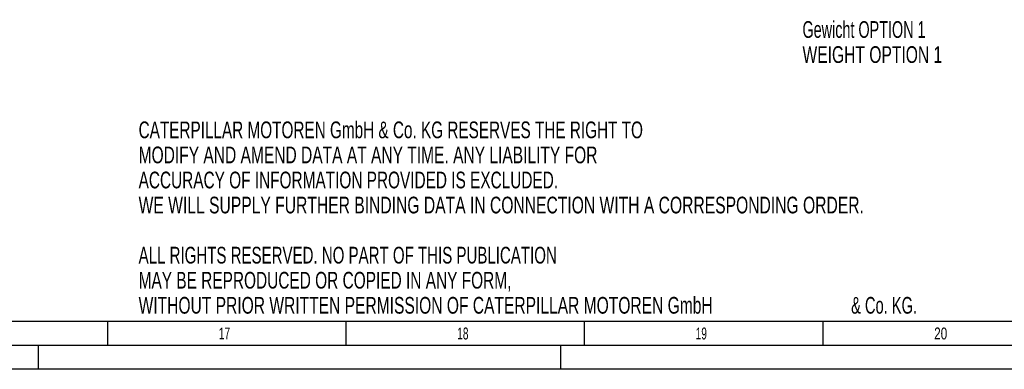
# Model space of a CAD drawing. Header units: millimetres. Extents: x 0 to 1189, y 0 to 841.
# Tile 123 of 179: x 776 to 983, y 0 to 73. Entities that reach past the tile are written whole.
import ezdxf

# ---------------------------------------------------------------- set-up
doc = ezdxf.new("R2010")
doc.units = ezdxf.units.MM
doc.header["$LTSCALE"] = 65.395
doc.layers.get('0').update_dxf_attribs({"linetype": 'CONTINUOUS'})
doc.styles.get("Standard").update_dxf_attribs({"font": 'txt', "width": 0.6})
doc.styles.add('TEXTSTYLE_2', font='txt')

msp = doc.modelspace()

# ---------------------------------------------------------------- linework, layer by layer
at = {"color": 5, "linetype": 'CONTINUOUS'}
for p, q in [((1179, 10), (10, 10)), ((794.5, 5), (794.5, 10)), ((844.5, 5), (844.5, 10)), ((894.5, 5), (894.5, 10)), ((944.5, 5), (944.5, 10)), ((780, 0), (780, 5)), ((889.5, 0), (889.5, 5)), ((1189, 0), (0, 0))]:
    msp.add_line(p, q, dxfattribs=at)
at = {"color": 6, "linetype": 'CONTINUOUS'}
msp.add_line((1184, 5), (5, 5), dxfattribs=at)

# ---------------------------------------------------------------- texts
at = {"color": 2, "linetype": 'CONTINUOUS'}
for s, width, p in [('Gewicht OPTION 1', 0.644345, (940.19513, 69.43)), ('WEIGHT OPTION 1', 0.7, (940.19513, 64.18)), ('CATERPILLAR MOTOREN GmbH & Co. KG RESERVES THE RIGHT TO ', 0.685799, (800.97962, 48.40609)), ('MODIFY AND AMEND DATA AT ANY TIME. ANY LIABILITY FOR ', 0.696765, (800.97962, 43.15609)), ('ACCURACY OF INFORMATION PROVIDED IS EXCLUDED. ', 0.688923, (800.97962, 37.90609)), ('WE WILL SUPPLY FURTHER BINDING DATA IN CONNECTION WITH A CORRESPONDING ORDER.', 0.701299, (800.97962, 32.65609)), ('ALL RIGHTS RESERVED. NO PART OF THIS PUBLICATION ', 0.674441, (800.97962, 22.15609)), ('MAY BE REPRODUCED OR COPIED IN ANY FORM, ', 0.691057, (800.97962, 16.90609)), ('WITHOUT PRIOR WRITTEN PERMISSION OF CATERPILLAR MOTOREN GmbH ', 0.698283, (800.97962, 11.65609)), ('& Co. KG.', 0.656085, (950.39629, 11.65609))]:
    msp.add_text(s, height=3.5, dxfattribs=dict(at, width=width)).set_placement(p)
at = {"color": 5, "linetype": 'CONTINUOUS', "style": 'TEXTSTYLE_2'}
for s, width, p in [('17', 0.630952, (817.806, 6.248)), ('18', 0.630952, (867.806, 6.248)), ('19', 0.630952, (917.806, 6.248)), ('20', 0.738095, (967.806, 6.248))]:
    msp.add_text(s, height=2.50001, dxfattribs=dict(at, width=width)).set_placement(p)

doc.saveas('drawing.dxf')
